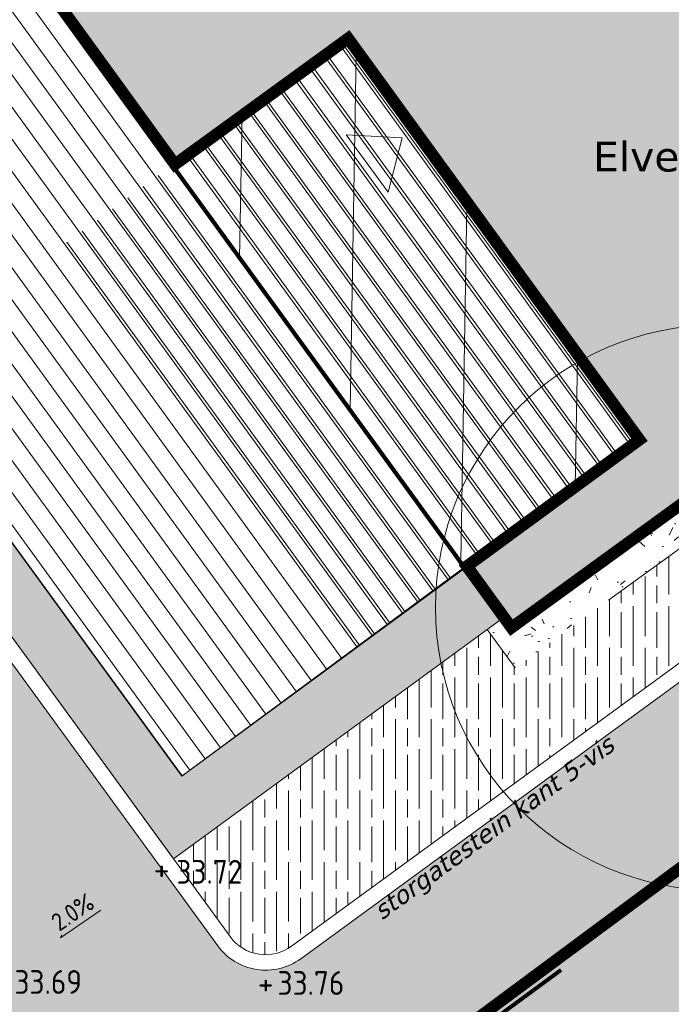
# Model space of a CAD drawing. Header units: metres. Extents: x 111845 to 310872, y 1106090 to 6520273.
# Tile 40 of 62: x 310822.04 to 310827.52, y 6520231.1 to 6520239.38. Entities that reach past the tile are written whole.
import ezdxf
from ezdxf import colors
from ezdxf.entities.mleader import LeaderData, LeaderLine
from ezdxf.enums import TextEntityAlignment as Align
from ezdxf.math import Vec2, Vec3

# ---------------------------------------------------------------- set-up
doc = ezdxf.new("R2010")
doc.units = ezdxf.units.M
for name, pattern in [('DASHED', [0.75, 0.5, -0.25]), ('DASHED_1', [2, 1, -1]), ('DASHED_2', [3, 2, -1]), ('LTEMA1201', [7, 5, -2])]:
    doc.linetypes.add(name, pattern=pattern)
for name, color, linetype, lineweight in [('_LA DIV-Bygg', 7, 'Continuous', 9), ('_LA DIV-Bygg under tak', 251, 'DASHED_2', 9), ('_LA DIV-Plangrense', 20, 'DASHED', 9), ('_LA EL-Lysmast', 41, 'Continuous', 9), ('_LA TEK-Punkthøgde ny', 8, 'Continuous', 9), ('_LA VVS-Fallpiil', 8, 'Continuous', 9), ('LARK_KANT_ingen kant', 8, 'Continuous', 0), ('LARK_KANT_stein_granitt_vis5cm', 8, 'Continuous', 9), ('LARK_TEKST_henvisninger', 8, 'Continuous', 0)]:
    doc.layers.add(name, color=color, linetype=linetype, lineweight=lineweight)
for name, color, linetype, lineweight, true_color in [('LARK_BYGG_skravur', 7, 'Continuous', 0, 0xffffff), ('LARK_GRØNT_busker_mørk', 7, 'Continuous', 0, 0x97bd84), ('LARK_GRØNT_hekk', 7, 'Continuous', 0, 0x7fac77), ('LARK_KONSTR_TRE_terrasse', 7, 'Continuous', 0, 0x4f4940), ('LARK_MATERIALE_asfalt', 7, 'Continuous', 0, 0xd1d1d1), ('LARK_MATERIALE_grus', 7, 'Continuous', 0, 0xddd5bb)]:
    doc.layers.add(name, color=color, linetype=linetype, lineweight=lineweight, true_color=true_color)
doc.styles.add('Arial', font='Arial.ttf')
doc.styles.add('FISO', font='Fiso')
doc.styles.add('ISO', font='ISO')
doc.styles.get("Standard").update_dxf_attribs({"font": 'ISOCPEUR.TTF'})
doc.styles.add('Verdana', font='Verdana.ttf')

# ---------------------------------------------------------------- blocks, each defined once
blk = doc.blocks.new('_MPLUSZH')
at = {"style": 'FISO'}
blk.add_attdef('PLUSHÖJD', (2.074, -1), '', height=2, dxfattribs=at)
blk.add_attdef('+', text='', height=1, dxfattribs=at).set_placement((0, 0), align=Align.MIDDLE)

msp = doc.modelspace()

# ---------------------------------------------------------------- hatches: boundary and pattern name
at = {"layer": '_LA DIV-Bygg under tak', "linetype": 'DASHED_1', "true_color": 0x909090}
h = msp.add_hatch(dxfattribs=at)
h.set_pattern_fill('ANSI31', color=252, scale=0.3, angle=44)
h.paths.add_polyline_path([(310823.3227, 6520238.1548), (310824.7813, 6520239.2177), (310827.2365, 6520235.8384), (310825.7802, 6520234.7804), (310825.9092, 6520234.6029), (310825.9146, 6520234.6037)])
at = {"layer": 'LARK_BYGG_skravur'}
h = msp.add_hatch(color=256, dxfattribs=at)
h.dxf.hatch_style = 1
h.paths.add_polyline_path([(310811.9609, 6520254.4478), (310811.9608, 6520252.4478), (310808.3609, 6520252.4478), (310808.3609, 6520243.3478), (310814.7609, 6520243.3478), (310814.7609, 6520245.176), (310820.4983, 6520245.1478), (310822.3494, 6520242.6), (310820.8876, 6520241.5469), (310823.3251, 6520238.1597), (310824.7813, 6520239.2177), (310827.2365, 6520235.8384), (310825.7969, 6520234.7926), (310826.1719, 6520234.2764), (310833.5371, 6520239.6277), (310831.409, 6520242.5433), (310833.0277, 6520243.7247), (310825.2369, 6520254.4478)])
at = {"layer": 'LARK_BYGG_skravur', "linetype": 'DASHED_1'}
h = msp.add_hatch(color=256, dxfattribs=at)
h.dxf.hatch_style = 1
h.paths.add_polyline_path([(310829.0184, 6520219.0536), (310822.2018, 6520228.2514), (310832.1449, 6520235.6204), (310838.9615, 6520226.4226)])
at = {"layer": 'LARK_GRØNT_busker_mørk'}
h = msp.add_hatch(dxfattribs=at)
h.set_pattern_fill('GOST_WOOD', color=256, scale=0.05)
edge = h.paths.add_edge_path()
edge.add_line((310831.4849, 6520255.7578), (310834.1728, 6520252.1461))
edge.add_line((310834.1728, 6520252.1461), (310835.2866, 6520250.5495))
edge.add_line((310835.2866, 6520250.5495), (310837.6002, 6520247.0447))
edge.add_line((310837.6002, 6520247.0447), (310839.2089, 6520244.6124))
edge.add_line((310839.2089, 6520244.6124), (310841.0532, 6520241.3324))
edge.add_line((310841.0532, 6520241.3324), (310842.0339, 6520239.0379))
edge.add_arc((310841.234, 6520238.696), 0.87, -66.56551, 23.1428, ccw=False)
edge.add_line((310841.58, 6520237.8977), (310839.8874, 6520237.1641))
edge.add_line((310839.8874, 6520237.1641), (310839.4198, 6520238.276))
edge.add_line((310839.4198, 6520238.276), (310841.2573, 6520239.0724))
edge.add_arc((310793.7255, 6520218.4404), 51.8165, 23.4642, 31.73398)
edge.add_line((310837.7954, 6520245.6946), (310836.7224, 6520247.3577))
edge.add_line((310836.7224, 6520247.3577), (310834.9502, 6520249.8106))
edge.add_line((310834.9502, 6520249.8106), (310835.1841, 6520250.0005))
edge.add_line((310835.1841, 6520250.0005), (310832.3627, 6520253.8838))
edge.add_line((310832.3627, 6520253.8838), (310829.5372, 6520251.8309))
edge.add_line((310829.5372, 6520251.8309), (310827.0878, 6520255.1856))
edge.add_arc((310827.3786, 6520255.3978), 0.36, 90, 216.12517, ccw=False)
edge.add_line((310827.3786, 6520255.7578), (310831.4849, 6520255.7578))
h = msp.add_hatch(dxfattribs=at)
h.set_pattern_fill('GOST_WOOD', color=256, scale=0.05)
edge = h.paths.add_edge_path()
edge.add_line((310823.3321, 6520232.3271), (310823.8094, 6520231.6728))
edge.add_arc((310824.1083, 6520231.8909), 0.37, 216.12738, 306.12737)
edge.add_line((310824.3264, 6520231.5921), (310828.2601, 6520234.4632))
edge.add_line((310828.2601, 6520234.4632), (310827.8033, 6520235.089))
edge.add_line((310827.8033, 6520235.089), (310826.2086, 6520233.9323))
edge.add_line((310826.2086, 6520233.9323), (310825.9728, 6520234.2553))
edge.add_line((310825.9728, 6520234.2553), (310823.3321, 6520232.3271))
at = {"layer": 'LARK_GRØNT_hekk'}
h = msp.add_hatch(color=256, dxfattribs=at)
h.dxf.hatch_style = 1
h.paths.add_polyline_path([(310823.4048, 6520233.0244), (310819.962, 6520237.7413), (310819.5836, 6520237.4652), (310823.3321, 6520232.3271), (310826.0961, 6520234.3453), (310825.7802, 6520234.7804)])
at = {"layer": 'LARK_KONSTR_TRE_terrasse', "true_color": 0x8b8b8b}
h = msp.add_hatch(dxfattribs=at)
h.set_pattern_fill('ANSI31', color=252, scale=0.05, angle=81, style=0)
h.set_pattern_definition([(126, (1.47741, -5.09913), (-0.128431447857, -0.0933109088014), [])])
h.paths.add_polyline_path([(310819.001, 6520239.0579), (310821.4107, 6520240.82), (310823.3404, 6520238.1709), (310824.8022, 6520239.224), (310827.2531, 6520235.8506), (310823.4034, 6520233.0233)])
at = {"layer": 'LARK_KONSTR_TRE_terrasse'}
h = msp.add_hatch(dxfattribs=at)
h.set_pattern_fill('ANSI31', color=256, scale=0.05, angle=81, style=0)
h.set_pattern_definition([(126, (4.8338, -6.70698), (-0.128431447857, -0.0933109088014), [])])
h.paths.add_polyline_path([(310822.3558, 6520237.4522), (310824.7789, 6520239.2208), (310827.2365, 6520235.8384), (310824.8216, 6520234.0717)])
at = {"layer": 'LARK_MATERIALE_asfalt'}
h = msp.add_hatch(color=256, dxfattribs=at)
h.dxf.hatch_style = 1
edge = h.paths.add_edge_path()
edge.add_line((310832.1448, 6520235.6205), (310834.9594, 6520237.6621))
edge.add_line((310834.9594, 6520237.6621), (310834.2357, 6520238.6638))
edge.add_line((310834.2357, 6520238.6638), (310834.0352, 6520238.5175))
edge.add_line((310834.0352, 6520238.5175), (310830.037, 6520235.5992))
edge.add_line((310830.037, 6520235.5992), (310828.4417, 6520234.4348))
edge.add_line((310828.4417, 6520234.4348), (310824.403, 6520231.4871))
edge.add_arc((310824.1083, 6520231.8909), 0.5, 216.12516, 306.12516, ccw=False)
edge.add_line((310823.7044, 6520231.5962), (310818.1626, 6520239.1888))
edge.add_line((310818.1626, 6520239.1888), (310816.951, 6520238.3045))
edge.add_line((310816.951, 6520238.3045), (310821.7798, 6520231.6886))
edge.add_arc((310821.376, 6520231.3939), 0.5, -53.84476, 36.12515, ccw=False)
edge.add_line((310821.671, 6520230.9901), (310807.2863, 6520220.4794))
edge.add_line((310807.2863, 6520220.4794), (310808.8802, 6520218.3953))
edge.add_line((310808.8802, 6520218.3953), (310815.1384, 6520222.9481))
edge.add_line((310815.1384, 6520222.9481), (310819.1173, 6520225.8804))
edge.add_line((310819.1173, 6520225.8804), (310822.2548, 6520228.1798))
edge.add_line((310822.2548, 6520228.1798), (310822.2018, 6520228.2514))
edge.add_line((310822.2018, 6520228.2514), (310832.1448, 6520235.6205))
at = {"layer": 'LARK_MATERIALE_grus', "transparency": 33554687}
h = msp.add_hatch(dxfattribs=at)
h.set_pattern_fill('AR-CONC', color=256, scale=0.003, angle=-32.06108)
h.set_pattern_definition([(17.938921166, (-4.2787, -2.54227), (0.437812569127, -0.330647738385), [0.05715, -0.62865]), (322.938921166, (-4.2787, -2.54227), (0.2146475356, 0.541876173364), [0.04572, -0.50292175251]), (68.390365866, (-4.2422, -2.5698), (0.6524600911, 0.211228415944), [0.0485700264, -0.5342707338]), (14.123121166, (-4.1978, -2.4131), (0.62225329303, -0.53857541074), [0.085725, -0.942975]), (64.574478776, (-4.1459, -2.458), (0.99760613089, 0.25100935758), [0.07285506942, -0.80140682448]), (319.123072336, (-4.1978, -2.4131), (0.9976061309, 0.25100935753), [0.06857990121, -0.75437919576]), (348.938921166, (-4.15343, -2.48585), (0.22261756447, -0.501445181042), [0.05715, -0.62865]), (293.938921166, (-4.15343, -2.48585), (0.450442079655, 0.36987053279), [0.04572, -0.50292]), (39.390366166, (-4.1349, -2.52763), (0.67305964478, -0.1315746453), [0.0485700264, -0.5342698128]), (5.438921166, (-4.27868, -2.54227), (0.142503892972, 0.2100582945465), [0, -0.496824, 0, -0.51054, 0, -0.504825]), (335.438921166, (-4.27868, -2.54227), (0.32941998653, 0.148295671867), [0, -0.291084, 0, -0.485394, 0, -0.192405]), (295.438921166, (-4.4227, -2.45207), (0.3356092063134, -0.230488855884), [0, -0.1905, 0, -0.59436, 0, -0.78867]), (285.438921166, (-4.48727, -2.4116), (0.417101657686, -0.171245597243), [0, -0.24765, 0, -0.394716, 0, -0.56007])])
h.paths.add_polyline_path([(310825.9728, 6520234.2553), (310826.2086, 6520233.9323), (310827.8033, 6520235.089), (310827.6349, 6520235.3197), (310826.172, 6520234.2413), (310826.0963, 6520234.3455)])

# ---------------------------------------------------------------- linework, layer by layer
at = {"layer": '_LA DIV-Bygg', "const_width": 0.1}
for points, elevation in [([(310808.3609, 6520243.3478), (310814.7609, 6520243.3478), (310814.7609, 6520245.1478), (310817.8108, 6520245.1478), (310820.4983, 6520245.1478), (310822.3494, 6520242.6), (310820.8932, 6520241.542), (310823.3447, 6520238.165), (310824.8022, 6520239.224), (310827.2531, 6520235.8506), (310825.8012, 6520234.7867), (310826.1762, 6520234.2706), (310833.5382, 6520239.6194), (310831.4222, 6520242.5319), (310833.0402, 6520243.7074), (310825.2369, 6520254.4478), (310811.9609, 6520254.4478), (310811.9608, 6520252.4478), (310808.3609, 6520252.4478)], 37.61), ([(310829.0184, 6520219.0536), (310822.2018, 6520228.2514), (310832.1449, 6520235.6204), (310838.9615, 6520226.4226)], 37.14)]:
    msp.add_lwpolyline(points, close=True, dxfattribs=dict(at, elevation=elevation))
at = {"layer": '_LA DIV-Bygg under tak', "linetype": 'ByBlock', "elevation": -75.22}
msp.add_lwpolyline([(310825.1394, 6520237.9306), (310825.2566, 6520238.3884), (310824.7848, 6520238.4146)], close=True, dxfattribs=at)
at = {"layer": '_LA DIV-Bygg under tak', "const_width": 0.03, "elevation": 37.61}
msp.add_lwpolyline([(310823.3251, 6520238.1597), (310825.7802, 6520234.7804)], dxfattribs=at)
at = {"layer": '_LA DIV-Plangrense', "color": 0, "linetype": 'LTEMA1201', "lineweight": 80, "elevation": 35.5}
msp.add_lwpolyline([(310832.2346, 6520235.5329), (310808.8802, 6520218.3953), (310798.04, 6520232.57), (310795.85, 6520235.21, 0.056378), (310789.58, 6520240.37, 0.013049), (310787.8497, 6520241.1386, 0.037047), (310781.86, 6520242.69, 0.05831), (310777.561, 6520242.7668, -0.161094), (310774.3181, 6520243.5668, 0.467692), (310768.2801, 6520254.8572, -0.209227), (310766.0122, 6520257.0954, -0.124404), (310765.89, 6520260.46, -0.176582), (310768.6678, 6520264.3502), (310771.864, 6520265.2125), (310775.7923, 6520266.052), (310778.5117, 6520266.4546), (310781.6332, 6520266.9311), (310789.8352, 6520267.9674), (310791.32, 6520268.02, -0.0747), (310802.5224, 6520265.0502), (310809.2438, 6520261.5174, 0.152732), (310819.7188, 6520259.8336), (310825.5283, 6520260.5926), (310827.81, 6520260.68, -0.031825)], format="xyb", dxfattribs=at)
at = {"layer": '_LA EL-Lysmast', "color": 30}
msp.add_circle((310827.9129, 6520234.4386), 2.376, dxfattribs=at)
at = {"layer": '_LA VVS-Fallpiil', "color": 8}
msp.add_polyline3d([(310822.7214, 6520231.8957, 33.7076), (310822.3809, 6520231.6641, 33.6994), (310822.3921, 6520231.6873, 33.6999)], dxfattribs=at)
at = {"layer": 'LARK_GRØNT_hekk', "color": 252, "true_color": 0x888888}
msp.add_lwpolyline([(310823.4048, 6520233.0244), (310819.962, 6520237.7413), (310819.5836, 6520237.4652), (310823.3321, 6520232.3271), (310826.0961, 6520234.3453), (310825.7802, 6520234.7804)], close=True, dxfattribs=at)
at = {"layer": 'LARK_KANT_ingen kant', "linetype": 'DASHED_1', "elevation": 37.61}
msp.add_lwpolyline([(310827.8033, 6520235.089), (310826.2086, 6520233.9323), (310825.9728, 6520234.2553)], dxfattribs=at)
at = {"layer": 'LARK_KANT_stein_granitt_vis5cm', "elevation": 37.61}
for points in [[(310819.8853, 6520237.8463), (310819.402, 6520237.4935), (310823.7044, 6520231.5962, 0.414214), (310824.403, 6520231.4871), (310828.4417, 6520234.4348), (310827.7399, 6520235.3963)], [(310819.962, 6520237.7413), (310819.5836, 6520237.4652), (310823.8094, 6520231.6728, 0.414214), (310824.3264, 6520231.5921), (310828.2601, 6520234.4632), (310827.6349, 6520235.3197)]]:
    msp.add_lwpolyline(points, format="xyb", dxfattribs=at)
at = {"layer": 'LARK_KONSTR_TRE_terrasse', "elevation": 37.61}
msp.add_lwpolyline([(310819.001, 6520239.0579), (310821.4107, 6520240.82), (310823.3404, 6520238.1709), (310824.8022, 6520239.224), (310827.2531, 6520235.8506), (310823.4034, 6520233.0233)], close=True, dxfattribs=at)

# ---------------------------------------------------------------- block references
at = {"layer": '_LA TEK-Punkthøgde ny'}
ref = msp.add_blockref('_MPLUSZH', (310823.2323, 6520232.243, 33.72), dxfattribs=dict(at, xscale=0.5, yscale=0.5, zscale=0.5))
ref.add_attrib('PLUSHÖJD', '33.72', (310823.3573, 6520232.118, 33.72), dxfattribs={"height": 0.2, "style": 'ISO'})
ref.add_attrib('+', '+', dxfattribs={"height": 0.2}).set_placement((310823.2323, 6520232.243, 33.72), align=Align.MIDDLE)
ref = msp.add_blockref('_MPLUSZH', (310821.87, 6520231.3168, 33.6871), dxfattribs=dict(at, xscale=0.5, yscale=0.5, zscale=0.5))
ref.add_attrib('PLUSHÖJD', '33.69', (310821.995, 6520231.1918, 33.6871), dxfattribs={"height": 0.2, "style": 'ISO'})
ref.add_attrib('+', '+', dxfattribs={"height": 0.2}).set_placement((310821.87, 6520231.3168, 33.6871), align=Align.MIDDLE)
at = {"layer": '_LA TEK-Punkthøgde ny', "linetype": 'DASHED_1'}
ref = msp.add_blockref('_MPLUSZH', (310824.1083, 6520231.2831, 33.7616), dxfattribs=dict(at, xscale=0.5, yscale=0.5, zscale=0.5))
ref.add_attrib('PLUSHÖJD', '33.76', (310824.2083, 6520231.1831, 33.7616), dxfattribs={"height": 0.2, "style": 'ISO'})
ref.add_attrib('+', '+', dxfattribs={"height": 0.2}).set_placement((310824.1083, 6520231.2831, 33.7616), align=Align.MIDDLE)

# ---------------------------------------------------------------- texts
at = {"layer": '_LA VVS-Fallpiil', "color": 8, "style": 'ISO'}
msp.add_text('2.0%', height=0.15, rotation=34.20929, dxfattribs=at).set_placement((310822.5512, 6520231.7799, 33.7035), align=Align.BOTTOM_CENTER)
at = {"layer": 'LARK_TEKST_henvisninger', "color": 18, "true_color": 0x040404, "insert": (310824.996, 6520231.9281, 33.5625), "char_height": 0.15, "width": 5.441132, "attachment_point": 1, "rotation": 36.19912, "style": 'Verdana'}
msp.add_mtext('{\\fVerdana|b0|i1|c0|p34;storgatestein kant 5-vis}', dxfattribs=at)

# ---------------------------------------------------------------- leaders
at = {"layer": 'LARK_TEKST_henvisninger', "color": 7}
ml = msp.add_multileader_mtext('Standard', dxfattribs=at)
ml.set_content('{\\fVerdana|b0|i0|c0|p34;Utvendig trapp\\PElvesingel under trapp}', color=7, style='Arial')
ml.set_leader_properties()
ml.build(insert=Vec2(0, 0))
ml.multileader.update_dxf_attribs({"dogleg_length": 1, "arrow_head_size": 0.4, "scale": 0.1})
ctx = ml.context
ctx.base_point, ctx.scale, ctx.char_height, ctx.arrow_head_size, ctx.landing_gap_size, ctx.plane_origin = Vec3(310826.8148, 6520238.6122, -37.61), 0.1, 0.25, 0.4, 0.1, Vec3(310821.1286, 6520247.0129, -37.61)
ctx.text_align_type = 2
notes = []
notes.append((ctx, [(1, (1, 1, 0), (310830.9477, 6520238.6122, -37.61), (-1, 0), 0.1, [(0, [(310831.7723, 6520237.6309, -37.61)], 0, [])])]))
ctx.mtext.insert, ctx.mtext.alignment, ctx.mtext.flow_direction = Vec3(310830.7477, 6520238.7727, -37.61), 3, 5
for ctx, leaders in notes:
    for number, flags, end, landing, length, lines in leaders:
        leader = LeaderData()
        leader.index, (leader.has_last_leader_line, leader.has_dogleg_vector, leader.attachment_direction) = number, flags
        leader.last_leader_point, leader.dogleg_vector, leader.dogleg_length = Vec3(end), Vec3(landing), length
        for number, points, colour, breaks in lines:
            line = LeaderLine()
            line.index, line.vertices, line.color, line.breaks = number, Vec3.list(points), colors.encode_raw_color(colour), breaks
            leader.lines.append(line)
        ctx.leaders.append(leader)

doc.saveas('drawing.dxf')
